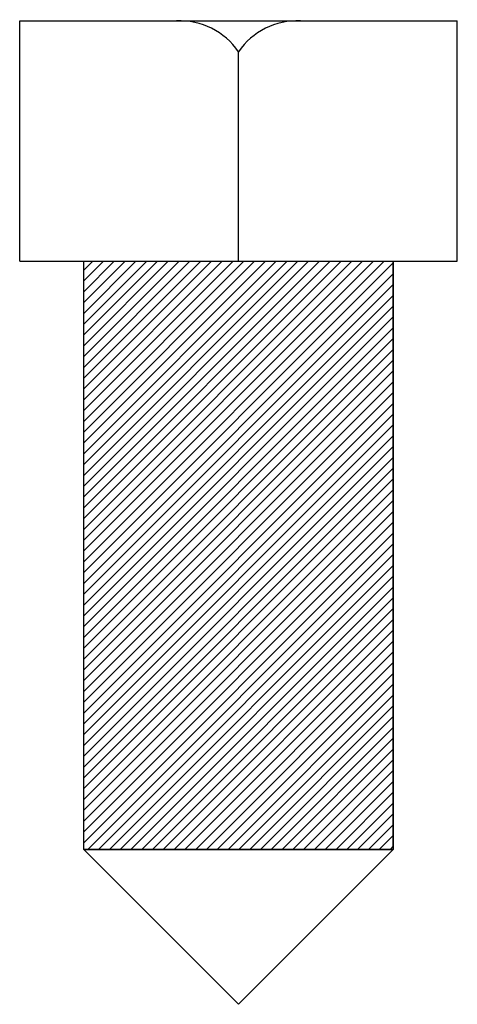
# Model space of a CAD drawing. Extents: x 51 to 165, y 11 to 269.
import ezdxf

# ---------------------------------------------------------------- set-up
doc = ezdxf.new("R2010")
doc.units = 0
doc.header["$MEASUREMENT"] = 0
doc.layers.get('0').update_dxf_attribs({"linetype": 'CONTINUOUS'})

msp = doc.modelspace()

# ---------------------------------------------------------------- hatches: boundary and pattern name
h = msp.add_hatch()
h.set_pattern_fill('_U', scale=2, angle=45, style=0, pattern_type=0)
h.set_pattern_definition([(45, (0, 0), (-1.414214, 1.414214), [])])
h.paths.add_polyline_path([(148.49, 51.48), (67.41, 51.48), (67.41, 205.52), (148.49, 205.52)])

# ---------------------------------------------------------------- linework, layer by layer
at = {"color": 7}
for p, q in [((50.62, 205.52), (50.62, 268.43)), ((50.62, 268.43), (165.28, 268.43)), ((165.28, 205.52), (165.28, 268.43)), ((107.95, 205.52), (107.95, 260.32)), ((50.62, 205.52), (165.28, 205.52)), ((67.41, 51.48), (67.41, 205.52)), ((148.49, 51.48), (148.49, 205.52)), ((107.95, 10.95), (67.41, 51.48)), ((67.41, 51.48), (148.49, 51.48)), ((107.95, 10.95), (148.49, 51.48))]:
    msp.add_line(p, q, dxfattribs=at)
msp.add_lwpolyline([(148.49, 51.48), (67.41, 51.48), (67.41, 205.52), (148.49, 205.52)], close=True, dxfattribs=at)
for points in [[(107.95, 260.32), (104.33, 265.67), (98.19, 268.75), (91.74, 268.43)], [(124.16, 268.43), (117.71, 268.75), (111.57, 265.67), (107.95, 260.32)]]:
    msp.add_open_spline(points, degree=3, dxfattribs=at)

doc.saveas('drawing.dxf')
